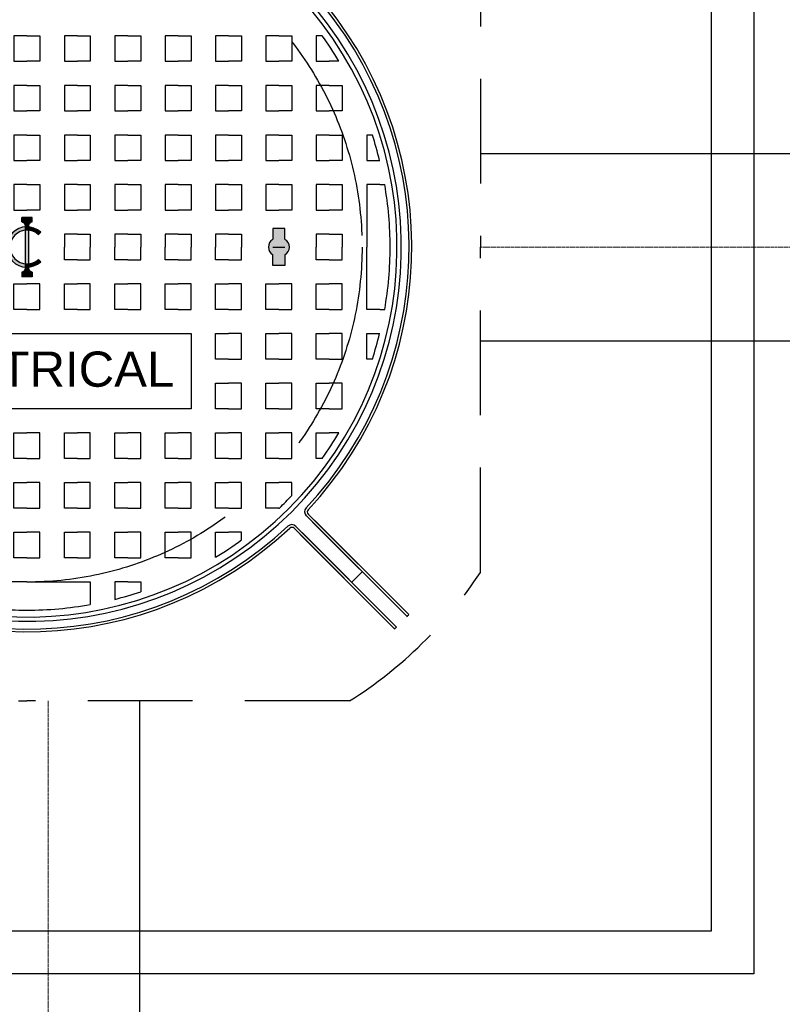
# Model space of a CAD drawing. Header units: metres. Extents: x -4024927 to 10167049, y -539908 to 13839353.
# Tile 194 of 211: x 1825054 to 1825500, y -276642 to -276066. Entities that reach past the tile are written whole.
import ezdxf
from ezdxf import colors
from ezdxf.entities.mleader import LeaderData, LeaderLine
from ezdxf.math import Vec2, Vec3

# ---------------------------------------------------------------- set-up
doc = ezdxf.new("R2010")
doc.units = ezdxf.units.M
for name, pattern in [('CENTER', [2, 1.25, -0.25, 0.25, -0.25]), ('CONTIUOUS', [0]), ('Dashdot', [10, 5, -2.5, 0, -2.5]), ('HIDDEN', [0.375, 0.25, -0.125])]:
    doc.linetypes.add(name, pattern=pattern)
for name, color, linetype in [('C-ANNO-DIMS', 1, 'Continuous'), ('C-ANNO-GENF-TEXT-N_25', 2, 'Continuous'), ('C-DETL-COVR-IRON', 3, 'Continuous'), ('C-DETL-MANH-COVR', 1, 'Continuous'), ('C-UTIL-EDGE-DUCT', 2, 'Continuous'), ('EL-AGLI-EQUP-PAPI-N-RefEdit0', 1, 'CONTIUOUS'), ('PAPI ENLARGED PLAN AND SECTION DETAILS- Update$1$PAPI ENLARGED PLAN AND SECTION DETAILS$0$AGL-CENTRAL RUNWAY PAPI DETAIL$0$E-DETL-GRPH-07CN', 2, 'Continuous')]:
    doc.layers.add(name, color=color, linetype=linetype)
doc.layers.add('C-DETL-DRN-CL', color=1, linetype='Dashdot', lineweight=18)
doc.styles.add('Arial', font='arial.ttf')
doc.dimstyles.new('NACO_Dim-60', dxfattribs={"dimscale": 60, "dimtxt": 2.5, "dimasz": 2.5, "dimexe": 1, "dimexo": 2, "dimgap": 1, "dimtad": 1, "dimdec": 0, "dimrnd": 1, "dimzin": 0, "dimdsep": 46, "dimtxsty": 'Arial', "dimcen": 0, "dimclrd": 1, "dimclre": 8, "dimclrt": 2, "dimadec": 3, "dimazin": 0, "dimtfac": 0.3333, "dimtdec": 0, "dimtix": 1, "dimtmove": 0, "dimatfit": 3, "dimfxl": 5, "dimtfill": 1, "dimtolj": 1, "dimtzin": 0, "dimarcsym": 1})

# ---------------------------------------------------------------- blocks, each defined once
blk = doc.blocks.new('*D1576')
at = {"layer": 'C-ANNO-DIMS', "color": 8, "lineweight": -2, "transparency": 16777216}
for p, q in [((1824633.37, -276756.24), (1824633.37, -277407.29)), ((1825483.37, -276756.24), (1825483.37, -277407.29))]:
    blk.add_line(p, q, dxfattribs=at)
at = {"layer": 'C-ANNO-DIMS', "color": 1, "lineweight": -2, "transparency": 16777216}
blk.add_line((1825318.37, -277341.29), (1824798.37, -277341.29), dxfattribs=at)
at = {"layer": 'C-ANNO-DIMS', "color": 1, "transparency": 16777216}
for points in [[(1824798.37, -277313.79), (1824798.37, -277368.79), (1824633.37, -277341.29)], [(1825318.37, -277313.79), (1825318.37, -277368.79), (1825483.37, -277341.29)]]:
    blk.add_solid(points, dxfattribs=at)
at = {"layer": 'Defpoints', "color": 0, "transparency": 16777216}
for p in [(1824633.37, -276624.24), (1825483.37, -276624.24), (1824633.37, -277341.29)]:
    blk.add_point(p, dxfattribs=at)
at = {"layer": 'C-ANNO-DIMS', "color": 2, "transparency": 16777216, "insert": (1825058.37, -277189.98), "char_height": 165, "attachment_point": 5, "style": 'Arial', "bg_fill": 3, "box_fill_scale": 1.1, "bg_fill_color": 256, "bg_fill_true_color": 13158600, "bg_fill_transparency": 0}
blk.add_mtext('\\A1;TBC', dxfattribs=at)
blk = doc.blocks.new('*D1577')
at = {"layer": 'C-ANNO-DIMS', "color": 8, "lineweight": -2, "transparency": 16777216}
for p, q in [((1825615.37, -275774.24), (1826266.43, -275774.24)), ((1825615.37, -276624.24), (1826266.43, -276624.24))]:
    blk.add_line(p, q, dxfattribs=at)
at = {"layer": 'C-ANNO-DIMS', "color": 1, "lineweight": -2, "transparency": 16777216}
blk.add_line((1826200.43, -275939.24), (1826200.43, -276459.24), dxfattribs=at)
at = {"layer": 'C-ANNO-DIMS', "color": 1, "transparency": 16777216}
for points in [[(1826172.93, -275939.24), (1826227.93, -275939.24), (1826200.43, -275774.24)], [(1826172.93, -276459.24), (1826227.93, -276459.24), (1826200.43, -276624.24)]]:
    blk.add_solid(points, dxfattribs=at)
at = {"layer": 'Defpoints', "color": 0, "transparency": 16777216}
for p in [(1825483.37, -275774.24), (1825483.37, -276624.24), (1826200.43, -276624.24)]:
    blk.add_point(p, dxfattribs=at)
at = {"layer": 'C-ANNO-DIMS', "color": 2, "transparency": 16777216, "insert": (1826049.12, -276199.24), "char_height": 165, "attachment_point": 5, "rotation": 90, "style": 'Arial', "bg_fill": 3, "box_fill_scale": 1.1, "bg_fill_color": 256, "bg_fill_true_color": 13158600, "bg_fill_transparency": 0}
blk.add_mtext('\\A1;TBC', dxfattribs=at)
blk = doc.blocks.new('MH-PLAN 915')
at = {"layer": 'C-DETL-MANH-COVR'}
for points in [[(-0.02, 0.002, -0.906181), (0.02, 0.002), (0.024, 0.002, 0.921029), (-0.024, 0.002)], [(-0.0263, -0.002), (-0.024, -0.002, -0.041109), (-0.024, 0.002), (-0.0263, 0.002, -0.291421), (-0.0288, 0.0036), (-0.03, 0.0061), (-0.0354, 0.0061), (-0.0354, -0.0061), (-0.03, -0.0061), (-0.0288, -0.0036, -0.291421)], [(-0.02, -0.002, -0.049218), (-0.02, 0.002), (-0.024, 0.002, 0.041109), (-0.024, -0.002)], [(0.02, -0.002, 0.049218), (0.02, 0.002), (-0.02, 0.002, 0.049218), (-0.02, -0.002)], [(0.024, -0.002, 0.041109), (0.024, 0.002), (0.02, 0.002, -0.049218), (0.02, -0.002)], [(0.0354, -0.0061), (0.0354, 0.0061), (0.03, 0.0061), (0.0288, 0.0036, -0.291421), (0.0263, 0.002), (0.024, 0.002, -0.041109), (0.024, -0.002), (0.0263, -0.002, -0.291421), (0.0288, -0.0036), (0.03, -0.0061)], [(-0.0177, -0.0164), (-0.0148, -0.0137, -0.163772), (-0.02, -0.002), (-0.024, -0.002, 0.16793)], [(0.024, -0.002), (0.02, -0.002, -0.163772), (0.0148, -0.0137), (0.0177, -0.0164, 0.16793)], [(0.0092, -0.308), (0.022, -0.308), (0.022, -0.2935), (0.0092, -0.2935, 0.015934), (0.0088, -0.2929, 0.250765), (0, -0.2882, 0.267769), (-0.0092, -0.2935), (-0.022, -0.2935), (-0.022, -0.308), (-0.0092, -0.308, 0.492937), (0.0075, -0.3102, 0.065375)]]:
    blk.add_hatch(color=256, dxfattribs=at).paths.add_polyline_path(points)
at = {"layer": 'C-DETL-MANH-COVR', "linetype": 'HIDDEN', "ltscale": 0.5}
for p, q in [((-0.5419, 0.3852), (-0.5419, 0)), ((-0.5419, -0.3852), (-0.5419, 0)), ((-0.3884, -0.5414), (0, -0.5414)), ((0.3884, -0.5414), (0, -0.5414))]:
    blk.add_line(p, q, dxfattribs=at)
at = {"layer": 'C-DETL-MANH-COVR'}
for p, q in [((-0.03, 0.0061), (-0.0354, 0.0061)), ((-0.0354, -0.0061), (-0.0354, 0.0061)), ((-0.03, 0.0061), (-0.0288, 0.0036)), ((0.0263, 0.002), (-0.0263, 0.002)), ((0.03, 0.0061), (0.0288, 0.0036)), ((0.03, 0.0061), (0.0354, 0.0061)), ((0.0354, -0.0061), (0.0354, 0.0061)), ((-0.03, -0.0061), (-0.0354, -0.0061)), ((-0.03, -0.0061), (-0.0288, -0.0036)), ((0.0263, -0.002), (-0.0263, -0.002)), ((0.03, -0.0061), (0.0288, -0.0036)), ((0.03, -0.0061), (0.0354, -0.0061)), ((-0.0148, -0.0137), (-0.0177, -0.0164)), ((0.0148, -0.0137), (0.0177, -0.0164)), ((-0.3358, -0.3188), (-0.4559, -0.4389)), ((-0.3432, -0.3262), (-0.4559, -0.4389)), ((-0.3335, -0.3211), (-0.4537, -0.4412)), ((-0.3409, -0.3285), (-0.4537, -0.4412)), ((-0.3211, -0.3335), (-0.4412, -0.4537)), ((-0.3188, -0.3358), (-0.4389, -0.4559)), ((-0.3285, -0.3409), (-0.4412, -0.4537)), ((-0.3262, -0.3432), (-0.4389, -0.4559)), ((-0.3877, -0.4001), (-0.4001, -0.3877)), ((-0.0745, -0.4211), (-0.0745, -0.4056)), ((-0.0745, -0.4056), (0, -0.4056)), ((0.0745, -0.4056), (0, -0.4056)), ((0.0745, -0.4211), (0.0745, -0.4056))]:
    blk.add_line(p, q, dxfattribs=at)
blk.add_lwpolyline([(-0.1034, 0.1959), (-0.1034, -0.1959), (-0.193, -0.1959), (-0.193, 0.1959)], close=True, dxfattribs=at)
for points in [[(-0.3998, 0), (-0.3998, 0.0756), (-0.4268, 0.0756)], [(-0.3709, 0), (-0.3709, 0.0155), (-0.3405, 0.0155), (-0.3405, 0)], [(-0.3116, 0), (-0.3116, 0.0155), (-0.2812, 0.0155), (-0.2812, 0)], [(-0.2523, 0), (-0.2523, 0.0155), (-0.2219, 0.0155), (-0.2219, 0)], [(-0.0745, 0), (-0.0745, 0.0155), (-0.0441, 0.0155), (-0.0441, 0)], [(0.0745, 0), (0.0745, 0.0155), (0.0441, 0.0155), (0.0441, 0)], [(0.1337, 0), (0.1337, 0.0155), (0.1034, 0.0155), (0.1034, 0)], [(0.193, 0), (0.193, 0.0155), (0.1627, 0.0155), (0.1627, 0)], [(0.2523, 0), (0.2523, 0.0155), (0.2219, 0.0155), (0.2219, 0)], [(-0.3998, 0), (-0.3998, -0.0756), (-0.4268, -0.0756)], [(-0.3709, 0), (-0.3709, -0.0155), (-0.3405, -0.0155), (-0.3405, 0)], [(-0.3116, 0), (-0.3116, -0.0155), (-0.2812, -0.0155), (-0.2812, 0)], [(-0.2523, 0), (-0.2523, -0.0155), (-0.2219, -0.0155), (-0.2219, 0)], [(-0.0745, 0), (-0.0745, -0.0155), (-0.0441, -0.0155), (-0.0441, 0)], [(0.0745, 0), (0.0745, -0.0155), (0.0441, -0.0155), (0.0441, 0)], [(0.1337, 0), (0.1337, -0.0155), (0.1034, -0.0155), (0.1034, 0)], [(0.193, 0), (0.193, -0.0155), (0.1627, -0.0155), (0.1627, 0)], [(0.2523, 0), (0.2523, -0.0155), (0.2219, -0.0155), (0.2219, 0)], [(-0.3709, -0.0602), (-0.3709, -0.0447), (-0.3405, -0.0447), (-0.3405, -0.0602)], [(-0.3116, -0.0602), (-0.3116, -0.0447), (-0.2812, -0.0447), (-0.2812, -0.0602)], [(-0.2523, -0.0602), (-0.2523, -0.0447), (-0.2219, -0.0447), (-0.2219, -0.0602)], [(-0.0745, -0.0602), (-0.0745, -0.0447), (-0.0441, -0.0447), (-0.0441, -0.0602)], [(-0.0152, -0.0602), (-0.0152, -0.0447), (0, -0.0447)], [(0.0152, -0.0602), (0.0152, -0.0447), (0, -0.0447)], [(0.0745, -0.0602), (0.0745, -0.0447), (0.0441, -0.0447), (0.0441, -0.0602)], [(0.1337, -0.0602), (0.1337, -0.0447), (0.1034, -0.0447), (0.1034, -0.0602)], [(0.193, -0.0602), (0.193, -0.0447), (0.1627, -0.0447), (0.1627, -0.0602)], [(0.2523, -0.0602), (0.2523, -0.0447), (0.2219, -0.0447), (0.2219, -0.0602)], [(-0.3709, -0.0602), (-0.3709, -0.0756), (-0.3405, -0.0756), (-0.3405, -0.0602)], [(-0.3116, -0.0602), (-0.3116, -0.0756), (-0.2812, -0.0756), (-0.2812, -0.0602)], [(-0.2523, -0.0602), (-0.2523, -0.0756), (-0.2219, -0.0756), (-0.2219, -0.0602)], [(-0.0745, -0.0602), (-0.0745, -0.0756), (-0.0441, -0.0756), (-0.0441, -0.0602)], [(-0.0152, -0.0602), (-0.0152, -0.0756), (0, -0.0756)], [(0.0152, -0.0602), (0.0152, -0.0756), (0, -0.0756)], [(0.0745, -0.0602), (0.0745, -0.0756), (0.0441, -0.0756), (0.0441, -0.0602)], [(0.1337, -0.0602), (0.1337, -0.0756), (0.1034, -0.0756), (0.1034, -0.0602)], [(0.193, -0.0602), (0.193, -0.0756), (0.1627, -0.0756), (0.1627, -0.0602)], [(0.2523, -0.0602), (0.2523, -0.0756), (0.2219, -0.0756), (0.2219, -0.0602)], [(-0.3998, -0.1203), (-0.3998, -0.1048), (-0.4206, -0.1048)], [(-0.3709, -0.1203), (-0.3709, -0.1048), (-0.3405, -0.1048), (-0.3405, -0.1203)], [(-0.3116, -0.1203), (-0.3116, -0.1048), (-0.2812, -0.1048), (-0.2812, -0.1203)], [(-0.2523, -0.1203), (-0.2523, -0.1048), (-0.2219, -0.1048), (-0.2219, -0.1203)], [(-0.0745, -0.1203), (-0.0745, -0.1048), (-0.0441, -0.1048), (-0.0441, -0.1203)], [(-0.0152, -0.1203), (-0.0152, -0.1048), (0, -0.1048)], [(0.0152, -0.1203), (0.0152, -0.1048), (0, -0.1048)], [(0.0745, -0.1203), (0.0745, -0.1048), (0.0441, -0.1048), (0.0441, -0.1203)], [(0.1337, -0.1203), (0.1337, -0.1048), (0.1034, -0.1048), (0.1034, -0.1203)], [(0.193, -0.1203), (0.193, -0.1048), (0.1627, -0.1048), (0.1627, -0.1203)], [(0.2523, -0.1203), (0.2523, -0.1048), (0.2219, -0.1048), (0.2219, -0.1203)], [(-0.3998, -0.1203), (-0.3998, -0.1358), (-0.4117, -0.1358)], [(-0.3709, -0.1203), (-0.3709, -0.1358), (-0.3405, -0.1358), (-0.3405, -0.1203)], [(-0.3116, -0.1203), (-0.3116, -0.1358), (-0.2812, -0.1358), (-0.2812, -0.1203)], [(-0.2523, -0.1203), (-0.2523, -0.1358), (-0.2219, -0.1358), (-0.2219, -0.1203)], [(-0.0745, -0.1203), (-0.0745, -0.1358), (-0.0441, -0.1358), (-0.0441, -0.1203)], [(-0.0152, -0.1203), (-0.0152, -0.1358), (0, -0.1358)], [(0.0152, -0.1203), (0.0152, -0.1358), (0, -0.1358)], [(0.0745, -0.1203), (0.0745, -0.1358), (0.0441, -0.1358), (0.0441, -0.1203)], [(0.1337, -0.1203), (0.1337, -0.1358), (0.1034, -0.1358), (0.1034, -0.1203)], [(0.193, -0.1203), (0.193, -0.1358), (0.1627, -0.1358), (0.1627, -0.1203)], [(0.2523, -0.1203), (0.2523, -0.1358), (0.2219, -0.1358), (0.2219, -0.1203)], [(-0.3709, -0.1805), (-0.3709, -0.165), (-0.3405, -0.165), (-0.3405, -0.1805)], [(-0.3116, -0.1805), (-0.3116, -0.165), (-0.2812, -0.165), (-0.2812, -0.1805)], [(-0.2523, -0.1805), (-0.2523, -0.165), (-0.2219, -0.165), (-0.2219, -0.1805)], [(-0.0745, -0.1805), (-0.0745, -0.165), (-0.0441, -0.165), (-0.0441, -0.1805)], [(-0.0152, -0.1805), (-0.0152, -0.165), (0, -0.165)], [(0.0152, -0.1805), (0.0152, -0.165), (0, -0.165)], [(0.0745, -0.1805), (0.0745, -0.165), (0.0441, -0.165), (0.0441, -0.1805)], [(0.1337, -0.1805), (0.1337, -0.165), (0.1034, -0.165), (0.1034, -0.1805)], [(0.193, -0.1805), (0.193, -0.165), (0.1627, -0.165), (0.1627, -0.1805)], [(0.2523, -0.1805), (0.2523, -0.165), (0.2219, -0.165), (0.2219, -0.1805)], [(-0.3709, -0.1805), (-0.3709, -0.1959), (-0.3405, -0.1959), (-0.3405, -0.1805)], [(-0.3116, -0.1805), (-0.3116, -0.1959), (-0.2812, -0.1959), (-0.2812, -0.1805)], [(-0.2523, -0.1805), (-0.2523, -0.1959), (-0.2219, -0.1959), (-0.2219, -0.1805)], [(-0.0745, -0.1805), (-0.0745, -0.1959), (-0.0441, -0.1959), (-0.0441, -0.1805)], [(-0.0152, -0.1805), (-0.0152, -0.1959), (0, -0.1959)], [(0.0152, -0.1805), (0.0152, -0.1959), (0, -0.1959)], [(0.0745, -0.1805), (0.0745, -0.1959), (0.0441, -0.1959), (0.0441, -0.1805)], [(0.1337, -0.1805), (0.1337, -0.1959), (0.1034, -0.1959), (0.1034, -0.1805)], [(0.193, -0.1805), (0.193, -0.1959), (0.1627, -0.1959), (0.1627, -0.1805)], [(0.2523, -0.1805), (0.2523, -0.1959), (0.2219, -0.1959), (0.2219, -0.1805)], [(-0.3704, -0.2251), (-0.3405, -0.2251), (-0.3405, -0.2406)], [(-0.3116, -0.2406), (-0.3116, -0.2251), (-0.2812, -0.2251), (-0.2812, -0.2406)], [(-0.2523, -0.2406), (-0.2523, -0.2251), (-0.2219, -0.2251), (-0.2219, -0.2406)], [(-0.193, -0.2406), (-0.193, -0.2251), (-0.1627, -0.2251), (-0.1627, -0.2406)], [(-0.1337, -0.2406), (-0.1337, -0.2251), (-0.1034, -0.2251), (-0.1034, -0.2406)], [(-0.0745, -0.2406), (-0.0745, -0.2251), (-0.0441, -0.2251), (-0.0441, -0.2406)], [(-0.0152, -0.2406), (-0.0152, -0.2251), (0, -0.2251)], [(0.0152, -0.2406), (0.0152, -0.2251), (0, -0.2251)], [(0.0745, -0.2406), (0.0745, -0.2251), (0.0441, -0.2251), (0.0441, -0.2406)], [(0.1337, -0.2406), (0.1337, -0.2251), (0.1034, -0.2251), (0.1034, -0.2406)], [(0.193, -0.2406), (0.193, -0.2251), (0.1627, -0.2251), (0.1627, -0.2406)], [(0.2523, -0.2406), (0.2523, -0.2251), (0.2219, -0.2251), (0.2219, -0.2406)], [(-0.3497, -0.2561), (-0.3405, -0.2561), (-0.3405, -0.2406)], [(-0.3116, -0.2406), (-0.3116, -0.2561), (-0.2812, -0.2561), (-0.2812, -0.2406)], [(-0.2523, -0.2406), (-0.2523, -0.2561), (-0.2219, -0.2561), (-0.2219, -0.2406)], [(-0.193, -0.2406), (-0.193, -0.2561), (-0.1627, -0.2561), (-0.1627, -0.2406)], [(-0.1337, -0.2406), (-0.1337, -0.2561), (-0.1034, -0.2561), (-0.1034, -0.2406)], [(-0.0745, -0.2406), (-0.0745, -0.2561), (-0.0441, -0.2561), (-0.0441, -0.2406)], [(-0.0152, -0.2406), (-0.0152, -0.2561), (0, -0.2561)], [(0.0152, -0.2406), (0.0152, -0.2561), (0, -0.2561)], [(0.0745, -0.2406), (0.0745, -0.2561), (0.0441, -0.2561), (0.0441, -0.2406)], [(0.1337, -0.2406), (0.1337, -0.2561), (0.1034, -0.2561), (0.1034, -0.2406)], [(0.193, -0.2406), (0.193, -0.2561), (0.1627, -0.2561), (0.1627, -0.2406)], [(0.2523, -0.2406), (0.2523, -0.2561), (0.2219, -0.2561), (0.2219, -0.2406)], [(-0.3116, -0.3008), (-0.3116, -0.2853), (-0.2812, -0.2853), (-0.2812, -0.3008)], [(-0.2523, -0.3008), (-0.2523, -0.2853), (-0.2219, -0.2853), (-0.2219, -0.3008)], [(-0.193, -0.3008), (-0.193, -0.2853), (-0.1627, -0.2853), (-0.1627, -0.3008)], [(-0.1337, -0.3008), (-0.1337, -0.2853), (-0.1034, -0.2853), (-0.1034, -0.3008)], [(-0.0745, -0.3008), (-0.0745, -0.2853), (-0.0441, -0.2853), (-0.0441, -0.3008)], [(-0.0092, -0.308), (-0.022, -0.308), (-0.022, -0.2935), (-0.0092, -0.2935)], [(-0.0092, -0.308), (-0.022, -0.308), (-0.022, -0.2935), (-0.0092, -0.2935)], [(0, -0.2935), (0, -0.308)], [(0, -0.2935), (0, -0.308)], [(0, -0.2935), (0, -0.308)], [(0, -0.2935), (0, -0.308)], [(0.0092, -0.308), (0.022, -0.308), (0.022, -0.2935), (0.0092, -0.2935)], [(0.0092, -0.308), (0.022, -0.308), (0.022, -0.2935), (0.0092, -0.2935)], [(0.0745, -0.3008), (0.0745, -0.2853), (0.0441, -0.2853), (0.0441, -0.3008)], [(0.1337, -0.3008), (0.1337, -0.2853), (0.1034, -0.2853), (0.1034, -0.3008)], [(0.193, -0.3008), (0.193, -0.2853), (0.1627, -0.2853), (0.1627, -0.3008)], [(0.2523, -0.3008), (0.2523, -0.2853), (0.2219, -0.2853), (0.2219, -0.3008)], [(-0.3116, -0.3008), (-0.3116, -0.3014)], [(-0.2965, -0.3162), (-0.2812, -0.3162), (-0.2812, -0.3008)], [(-0.2523, -0.3008), (-0.2523, -0.3162), (-0.2219, -0.3162), (-0.2219, -0.3008)], [(-0.193, -0.3008), (-0.193, -0.3162), (-0.1627, -0.3162), (-0.1627, -0.3008)], [(-0.1337, -0.3008), (-0.1337, -0.3162), (-0.1034, -0.3162), (-0.1034, -0.3008)], [(-0.0745, -0.3008), (-0.0745, -0.3162), (-0.0441, -0.3162), (-0.0441, -0.3008)], [(0.0745, -0.3008), (0.0745, -0.3162), (0.0441, -0.3162), (0.0441, -0.3008)], [(0.1337, -0.3008), (0.1337, -0.3162), (0.1034, -0.3162), (0.1034, -0.3008)], [(0.193, -0.3008), (0.193, -0.3162), (0.1627, -0.3162), (0.1627, -0.3008)], [(0.2523, -0.3008), (0.2523, -0.3162), (0.2219, -0.3162), (0.2219, -0.3008)], [(-0.2523, -0.3525), (-0.2523, -0.3454), (-0.2219, -0.3454), (-0.2219, -0.3609)], [(-0.193, -0.3609), (-0.193, -0.3454), (-0.1627, -0.3454), (-0.1627, -0.3609)], [(-0.1337, -0.3609), (-0.1337, -0.3454), (-0.1034, -0.3454), (-0.1034, -0.3609)], [(-0.0745, -0.3609), (-0.0745, -0.3454), (-0.0441, -0.3454), (-0.0441, -0.3609)], [(-0.0152, -0.3609), (-0.0152, -0.3454), (0, -0.3454)], [(0.0152, -0.3609), (0.0152, -0.3454), (0, -0.3454)], [(0.0745, -0.3609), (0.0745, -0.3454), (0.0441, -0.3454), (0.0441, -0.3609)], [(0.1337, -0.3609), (0.1337, -0.3454), (0.1034, -0.3454), (0.1034, -0.3609)], [(0.193, -0.3609), (0.193, -0.3454), (0.1627, -0.3454), (0.1627, -0.3609)], [(0.2523, -0.3525), (0.2523, -0.3454), (0.2219, -0.3454), (0.2219, -0.3609)], [(-0.2219, -0.3723), (-0.2219, -0.3609)], [(-0.193, -0.3609), (-0.193, -0.3764), (-0.1627, -0.3764), (-0.1627, -0.3609)], [(-0.1337, -0.3609), (-0.1337, -0.3764), (-0.1034, -0.3764), (-0.1034, -0.3609)], [(-0.0745, -0.3609), (-0.0745, -0.3764), (-0.0441, -0.3764), (-0.0441, -0.3609)], [(-0.0152, -0.3609), (-0.0152, -0.3764), (0, -0.3764)], [(0.0152, -0.3609), (0.0152, -0.3764), (0, -0.3764)], [(0.0745, -0.3609), (0.0745, -0.3764), (0.0441, -0.3764), (0.0441, -0.3609)], [(0.1337, -0.3609), (0.1337, -0.3764), (0.1034, -0.3764), (0.1034, -0.3609)], [(0.193, -0.3609), (0.193, -0.3764), (0.1627, -0.3764), (0.1627, -0.3609)], [(0.2219, -0.3723), (0.2219, -0.3609)], [(-0.1337, -0.4123), (-0.1337, -0.4056), (-0.1034, -0.4056), (-0.1034, -0.4211)], [(0.1337, -0.4123), (0.1337, -0.4056), (0.1034, -0.4056), (0.1034, -0.4211)], [(-0.0745, -0.4211), (-0.0745, -0.427)], [(0.0745, -0.4211), (0.0745, -0.427)]]:
    blk.add_lwpolyline(points, dxfattribs=at)
at = {"layer": 'C-DETL-MANH-COVR', "linetype": 'HIDDEN'}
blk.add_circle((0, 0), 0.4, dxfattribs=at)
at = {"layer": 'C-DETL-MANH-COVR'}
for centre, radius, start, end in [((0, 0), 0.4469, 137.7136, 312.2864), ((0, 0), 0.4418, 137.1978, 312.8022), ((0, 0), 0.4594, 141.0159, 223.052), ((0, 0), 0.4562, 141.0149, 223.052), ((0, 0), 0.4335, 169.9507, 180), ((0, 0), 0.0241, 317.161, 222.839), ((0, 0), 0.0201, 317.161, 222.839), ((0, 0), 0.4335, 180, 190.0493), ((-0.0263, 0.0048), 0.00278, 205.0111, 270), ((0.0263, 0.0048), 0.00278, 270, 334.9889), ((-0.0263, -0.0048), 0.00278, 90, 154.9889), ((0.0263, -0.0048), 0.00278, 25.0111, 90), ((0, 0), 0.4335, 193.9927, 198.2558), ((0, 0), 0.4335, 211.2871, 216.213), ((0, -0.2988), 0.0106, 30.0385, 149.9615), ((0, -0.2988), 0.0106, 30.0385, 149.9615), ((0, 0), 0.4335, 224.0445, 226.8489), ((-0.3384, -0.3162), 0.00374, 315, 43.052), ((-0.3384, -0.3162), 0.00696, 315, 43.052), ((0, -0.3027), 0.0106, 210.0385, 329.9615), ((0, -0.3027), 0.0106, 210.0385, 329.9615), ((-0.3162, -0.3384), 0.00696, 46.948, 135), ((-0.3162, -0.3384), 0.00374, 46.948, 135), ((0, 0), 0.4594, 226.948, 308.9823), ((0, 0), 0.4562, 226.9247, 308.9818), ((0, 0), 0.4335, 234.4057, 239.2015), ((0, 0), 0.4335, 300.7985, 305.5943), ((0, 0), 0.4335, 252.0296, 256.2017), ((0, 0), 0.4335, 283.7983, 287.9704), ((0, 0), 0.4335, 260.1093, 270), ((0, 0), 0.4335, 270, 279.8907), ((0, 0), 0.6328, 223.9133, 224.2046), ((0, 0), 0.6328, 223.9133, 224.2046), ((0, 0), 0.6328, 225.7954, 226.0867), ((0, 0), 0.6328, 225.7954, 226.0867)]:
    blk.add_arc(centre, radius, start, end, dxfattribs=at)
at = {"layer": 'C-DETL-MANH-COVR', "linetype": 'HIDDEN', "ltscale": 0.5}
blk.add_arc((-0.1049, -0.1093), 0.5168, 212.2634, 236.7245, dxfattribs=at)
at = {"layer": 'C-DETL-MANH-COVR', "style": 'Arial'}
blk.add_text('ELECTRICAL', height=0.042, rotation=270, dxfattribs=at).set_placement((-0.1668, 0.186))

msp = doc.modelspace()

# ---------------------------------------------------------------- linework, layer by layer
at = {"layer": 'C-DETL-DRN-CL', "color": 252, "linetype": 'CENTER'}
for points in [[(1825323.53, -276199.24), (1831814.91, -276199.24)], [(1825070.8, -276464.65), (1825070.8, -281922.75)]]:
    msp.add_lwpolyline(points, dxfattribs=at)
at = {"layer": 'C-UTIL-EDGE-DUCT', "color": 251, "linetype": 'HIDDEN'}
for p, q in [((1825323.53, -276144.58), (1831814.91, -276144.58)), ((1825323.53, -276254.12), (1831814.91, -276254.59)), ((1825124.26, -276464.65), (1825124.26, -281922.75))]:
    msp.add_line(p, q, dxfattribs=at)
at = {"layer": 'PAPI ENLARGED PLAN AND SECTION DETAILS- Update$1$PAPI ENLARGED PLAN AND SECTION DETAILS$0$AGL-CENTRAL RUNWAY PAPI DETAIL$0$E-DETL-GRPH-07CN', "color": 1, "ltscale": 0.001}
for points in [[(1825483.37, -276624.24), (1824633.37, -276624.24), (1824633.37, -275774.24), (1825483.37, -275774.24)], [(1825458.37, -276599.24), (1824658.37, -276599.24), (1824658.37, -275799.24), (1825458.37, -275799.24)]]:
    msp.add_lwpolyline(points, close=True, dxfattribs=at)

# ---------------------------------------------------------------- block references
at = {"layer": 'C-DETL-COVR-IRON', "xscale": 489.7934038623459, "yscale": 489.7934038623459, "zscale": 489.7934038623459, "rotation": 90}
msp.add_blockref('MH-PLAN 915', (1825058.37, -276199.24), dxfattribs=at)

# ---------------------------------------------------------------- leaders
at = {"layer": 'C-ANNO-GENF-TEXT-N_25'}
ml = msp.add_multileader_mtext('Standard', dxfattribs=at)
ml.set_content('DIRECT BURIED CABLES', color=2, style='Arial')
ml.set_leader_properties(color=1)
ml.build(insert=Vec2(0, 0))
ml.multileader.update_dxf_attribs({"dogleg_length": 13.67, "arrow_head_size": 165, "scale": 66})
ctx = ml.context
ctx.base_point, ctx.scale, ctx.char_height, ctx.arrow_head_size, ctx.landing_gap_size, ctx.plane_origin, ctx.plane_x_axis, ctx.plane_y_axis = Vec3(1844053.13, -276884.69), 66, 165, 165, 66, Vec3(1845212.75, -275863.74), Vec3(0.999994, -0.003565), Vec3(0.003565, 0.999994)
ctx.text_align_type = 2
notes = []
notes.append((ctx, [(0, (1, 1, 0), (1843752.77, -276883.62), (0.999994, -0.003565), 300.36, [(0, [(1843618.96, -276198.04)], 0, [])])]))
ctx.mtext.insert, ctx.mtext.text_direction, ctx.mtext.rotation, ctx.mtext.width, ctx.mtext.alignment, ctx.mtext.flow_direction = Vec3(1846856.2, -276810.78), Vec3(0.999994, -0.003565), 6.279621, 3126.1115, 3, 5
for ctx, leaders in notes:
    for number, flags, end, landing, length, lines in leaders:
        leader = LeaderData()
        leader.index, (leader.has_last_leader_line, leader.has_dogleg_vector, leader.attachment_direction) = number, flags
        leader.last_leader_point, leader.dogleg_vector, leader.dogleg_length = Vec3(end), Vec3(landing), length
        for number, points, colour, breaks in lines:
            line = LeaderLine()
            line.index, line.vertices, line.color, line.breaks = number, Vec3.list(points), colors.encode_raw_color(colour), breaks
            leader.lines.append(line)
        ctx.leaders.append(leader)

# ---------------------------------------------------------------- next in the draw order: dimensions: what is measured, and where the dimension line sits
at = {"layer": 'C-ANNO-DIMS'}
dim = msp.add_linear_dim(base=(1824633.37, -277341.29), p1=(1825483.37, -276624.24), p2=(1824633.37, -276624.24), angle=180, text='TBC', dimstyle='NACO_Dim-60', override={"dimscale": 66}, dxfattribs=at)
dim.commit()
dim.dimension.update_dxf_attribs({"geometry": '*D1576', "text_midpoint": (1825058.37, -277189.98)})

# ---------------------------------------------------------------- next in the draw order: dimensions: what is measured, and where the dimension line sits
dim = msp.add_linear_dim(base=(1826200.43, -276624.24), p1=(1825483.37, -275774.24), p2=(1825483.37, -276624.24), angle=270, text='TBC', dimstyle='NACO_Dim-60', override={"dimscale": 66}, dxfattribs=at)
dim.commit()
dim.dimension.update_dxf_attribs({"geometry": '*D1577', "text_midpoint": (1826049.12, -276199.24)})

# ---------------------------------------------------------------- next in the draw order: linework, layer by layer
at = {"layer": 'EL-AGLI-EQUP-PAPI-N-RefEdit0'}
msp.add_arc((3071061.1, 6743365.78), 7095987.63, 260.537675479, 260.537675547, dxfattribs=at)

# ---------------------------------------------------------------- next in the draw order: leaders
at = {"layer": 'C-ANNO-GENF-TEXT-N_25'}
ml = msp.add_multileader_mtext('Standard', dxfattribs=at)
ml.set_content('DIRECT BURIED CABLES', color=2, style='Arial')
ml.set_leader_properties(color=1)
ml.build(insert=Vec2(0, 0))
ml.multileader.update_dxf_attribs({"dogleg_length": 13.67, "arrow_head_size": 165, "scale": 66})
ctx = ml.context
ctx.base_point, ctx.scale, ctx.char_height, ctx.arrow_head_size, ctx.landing_gap_size, ctx.plane_origin, ctx.plane_x_axis, ctx.plane_y_axis = Vec3(1902687.99, -276884.69), 66, 165, 165, 66, Vec3(1903847.61, -275863.74), Vec3(0.999994, -0.003565), Vec3(0.003565, 0.999994)
ctx.text_align_type = 2
notes = []
notes.append((ctx, [(0, (1, 1, 0), (1902387.62, -276883.62), (0.999994, -0.003565), 300.36, [(0, [(1902253.82, -276198.04)], 0, [])])]))
ctx.mtext.insert, ctx.mtext.text_direction, ctx.mtext.rotation, ctx.mtext.width, ctx.mtext.alignment, ctx.mtext.flow_direction = Vec3(1905491.06, -276810.78), Vec3(0.999994, -0.003565), 6.279621, 3126.1115, 3, 5
for ctx, leaders in notes:
    for number, flags, end, landing, length, lines in leaders:
        leader = LeaderData()
        leader.index, (leader.has_last_leader_line, leader.has_dogleg_vector, leader.attachment_direction) = number, flags
        leader.last_leader_point, leader.dogleg_vector, leader.dogleg_length = Vec3(end), Vec3(landing), length
        for number, points, colour, breaks in lines:
            line = LeaderLine()
            line.index, line.vertices, line.color, line.breaks = number, Vec3.list(points), colors.encode_raw_color(colour), breaks
            leader.lines.append(line)
        ctx.leaders.append(leader)

doc.saveas('drawing.dxf')
